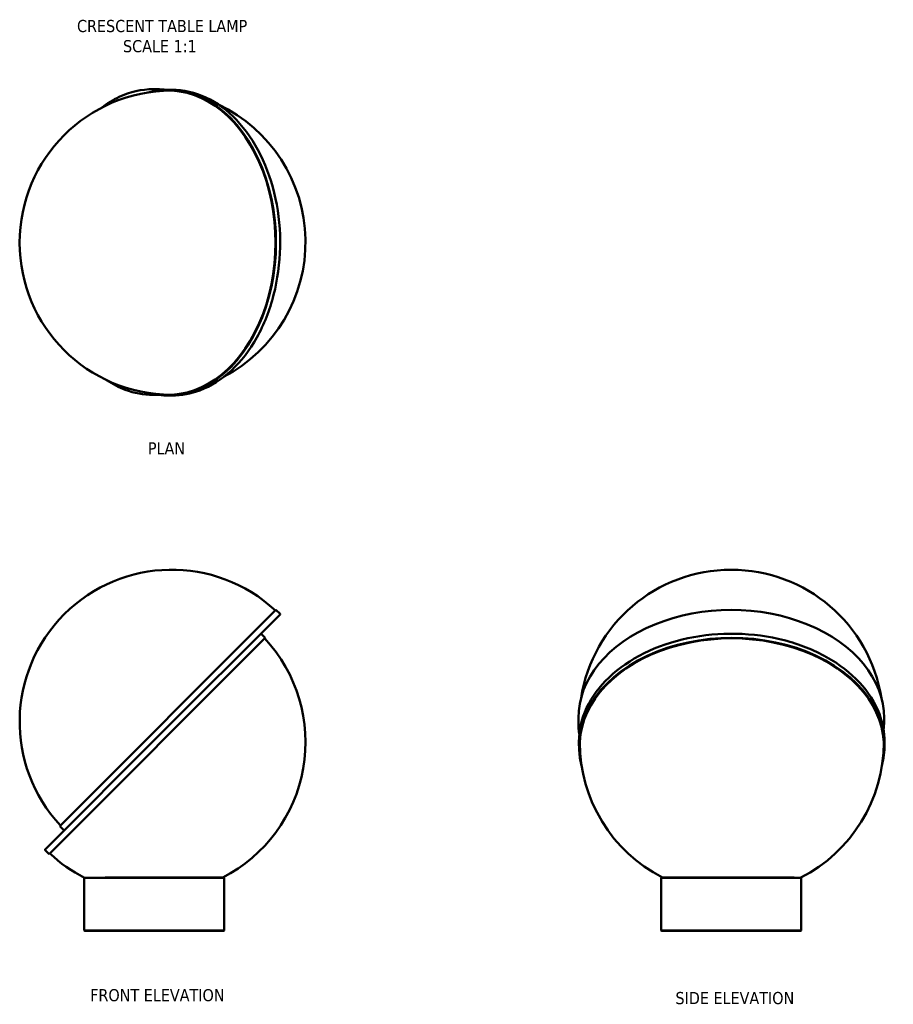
# Model space of a CAD drawing. Header units: millimetres. Extents: x 205 to 1354, y 103 to 1398.
import ezdxf

# ---------------------------------------------------------------- set-up
doc = ezdxf.new("R2010")
doc.units = ezdxf.units.MM
doc.layers.add('Symbol (ANSI)', color=7, linetype='Continuous', lineweight=25)
doc.layers.add('Visible (ANSI)', color=7, linetype='Continuous', lineweight=50)
doc.styles.add('Note Text (ANSI)', font='tahoma.ttf')

msp = doc.modelspace()

# ---------------------------------------------------------------- linework, layer by layer
at = {"layer": 'Visible (ANSI)'}
for p, q in [((386.1, 1306.2), (380.8, 1306.2)), ((400.2, 1305.4), (405.5, 1305.4)), ((386.1, 904.2), (380.8, 904.2)), ((400.2, 903.4), (405.5, 903.4)), ((258.1, 337.3), (542.3, 621.5)), ((542.3, 621.5), (547.7, 616.2)), ((547.7, 615.5), (390.2, 458.1)), ((528.2, 584.8), (244, 300.5)), ((528.2, 584.8), (522.9, 590.1)), ((940, 479.4), (940, 474.1)), ((1342, 479.4), (1342, 474.1)), ((238.6, 306.5), (390.2, 458.1)), ((940.7, 442.7), (940.7, 448)), ((1342.7, 442.7), (1342.7, 448)), ((258.1, 337.3), (263.4, 332)), ((244, 300.5), (238.6, 305.8)), ((290.4, 269.4), (290.2, 269.2)), ((474.2, 269.2), (290.2, 269.2)), ((290.2, 200.2), (290.2, 269.2)), ((317.6, 269.7), (473.7, 269.7)), ((473.7, 269.7), (474.2, 269.2)), ((474.2, 200.2), (474.2, 269.2)), ((1049.4, 269.7), (1048.9, 269.2)), ((1232.9, 269.2), (1048.9, 269.2)), ((1048.9, 200.2), (1048.9, 269.2)), ((1049.4, 269.7), (1223.6, 269.7)), ((1232.6, 269.5), (1232.9, 269.2)), ((1232.9, 200.2), (1232.9, 269.2)), ((290.2, 200.2), (474.2, 200.2)), ((290.7, 199.7), (290.2, 200.2)), ((473.7, 199.7), (290.7, 199.7)), ((473.7, 199.7), (474.2, 200.2)), ((1048.9, 200.2), (1232.9, 200.2)), ((1049.4, 199.7), (1048.9, 200.2)), ((1232.4, 199.7), (1049.4, 199.7)), ((1232.4, 199.7), (1232.9, 200.2))]:
    msp.add_line(p, q, dxfattribs=at)
for centre, radius, start, end in [((405.2, 1104.4), 200, 90.1524, 269.8476), ((381.1, 1105.2), 200, 297.5011, 64.6607), ((405.2, 474.4), 200, 47.0344, 222.9656), ((1141, 474.4), 200, 9.0001, 170.9999), ((547.3, 615.9), 0.5, 315, 45), ((381.1, 447.7), 200, 297.1508, 42.9656), ((522.6, 589.7), 0.5, 45, 135), ((1141.7, 447.7), 200, 180.1524, 242.8492), ((1141.7, 447.7), 200, 297.0255, 359.8476), ((263.7, 332.3), 0.5, 225, 315), ((239, 306.2), 0.5, 135, 225), ((381.1, 447.7), 200, 227.0344, 243.0485)]:
    msp.add_arc(centre, radius, start, end, dxfattribs=at)
for centre, major_axis, start_param, end_param in [((400.2, 1104.4), (0, 201), 2.955713, 6.469065), ((400.2, 1104.4), (0, 200.1), 3.038724, 6.386054), ((386.1, 1105.2), (0, 201), 6.195896, 6.283185), ((405.2, 1104.4), (0, 200.1), 0.017742, 0.04472), ((386.1, 1105.2), (0, -201), 0, 0.012324), ((405.2, 1104.4), (0, -200.1), 6.238466, 6.265443), ((1141, 479.4), (201, 0), 0, 3.141593), ((1141.7, 442.7), (-201, 0), 2.955713, 6.469065), ((1141.7, 442.7), (-200.1, 0), 3.038724, 6.386054), ((1141.7, 447.7), (-200.1, 0), 0.017742, 0.04472), ((1141.7, 447.7), (200.1, 0), 6.238466, 6.265443)]:
    msp.add_ellipse(centre, major_axis=major_axis, ratio=0.707107, start_param=start_param, end_param=end_param, dxfattribs=at)
for points, knots in [([(380.8, 1306.2), (365.6, 1306.2), (350.5, 1302.7), (328.1, 1292.3), (320.3, 1287.5), (312.9, 1281.8)], [3.1415927, 3.1415927, 3.1415927, 3.1415927, 3.4607996, 3.4607996, 3.6384798, 3.6384798, 3.6384798, 3.6384798]), ([(405.5, 1305.4), (420.7, 1305.4), (435.8, 1302), (464.6, 1288.5), (478.3, 1278.5), (502.6, 1252.9), (513.3, 1237.4), (530.7, 1202.2), (537.4, 1182.7), (546.2, 1141.6), (548.2, 1120.1), (547.3, 1077.2), (544.4, 1055.9), (534.1, 1015.6), (526.6, 996.6), (507.7, 963), (496.4, 948.3), (471, 924.7), (457, 915.8), (430.3, 905.7), (417.9, 903.4), (405.5, 903.4)], [3.141593, 3.141593, 3.141593, 3.141593, 3.4608, 3.4608, 3.780412, 3.780412, 4.100521, 4.100521, 4.420793, 4.420793, 4.741079, 4.741079, 5.061361, 5.061361, 5.381648, 5.381648, 5.701908, 5.701908, 6.021955, 6.021955, 6.283185, 6.283185, 6.283185, 6.283185]), ([(319.6, 923.7), (327.5, 918.4), (335.6, 914.2), (356, 906.5), (368.4, 904.2), (380.8, 904.2)], [5.8395714, 5.8395714, 5.8395714, 5.8395714, 6.0219546, 6.0219546, 6.2831853, 6.2831853, 6.2831853, 6.2831853]), ([(940.7, 448), (940.7, 463.1), (944.2, 478.3), (957.6, 507.1), (967.6, 520.7), (993.2, 545), (1008.8, 555.7), (1043.9, 573.2), (1063.4, 579.9), (1104.5, 588.6), (1126.1, 590.6), (1168.9, 589.7), (1190.3, 586.9), (1230.6, 576.5), (1249.5, 569), (1283.2, 550.2), (1297.9, 538.8), (1321.4, 513.5), (1330.3, 499.4), (1340.4, 472.8), (1342.7, 460.4), (1342.7, 448)], [0, 0, 0, 0, 0.319207, 0.319207, 0.638819, 0.638819, 0.958929, 0.958929, 1.279201, 1.279201, 1.599487, 1.599487, 1.919769, 1.919769, 2.240056, 2.240056, 2.560315, 2.560315, 2.880362, 2.880362, 3.141593, 3.141593, 3.141593, 3.141593])]:
    msp.add_open_spline(points, degree=3, knots=knots, dxfattribs=at)
for points in [[(940, 474.1), (940, 468.8), (940.4, 463.5), (941.2, 458.2)], [(1341.5, 463.9), (1341.8, 467.3), (1342, 470.7), (1342, 474.1)]]:
    msp.add_open_spline(points, degree=3, dxfattribs=at)

# ---------------------------------------------------------------- texts
at = {"layer": 'Symbol (ANSI)', "insert": (389.6, 1397.3), "char_height": 16, "width": 459.409, "attachment_point": 2, "line_spacing_factor": 0.993089, "style": 'Note Text (ANSI)'}
msp.add_mtext('\\fGill Sans MT|b0|i0;\\H16.0000; \\fTahoma|b0|i0;\\H16.0000;CRESCENT TABLE LAMP\\fGill Sans MT|b0|i0;\\H16.0000;\\P\\fTahoma|b0|i0;\\H16.0000;SCALE 1:1', dxfattribs=at)
at = {"layer": 'Symbol (ANSI)', "char_height": 16, "width": 459.409, "attachment_point": 2, "style": 'Note Text (ANSI)'}
for s, insert in [('\\fTahoma|b0|i0;\\H16.0000;PLAN', (398.3, 842)), ('\\fTahoma|b0|i0;\\H16.0000;FRONT ELEVATION', (386.3, 123)), ('\\fTahoma|b0|i0;\\H16.0000;SIDE ELEVATION', (1145.8, 119.2))]:
    msp.add_mtext(s, dxfattribs=dict(at, insert=insert))

doc.saveas('drawing.dxf')
